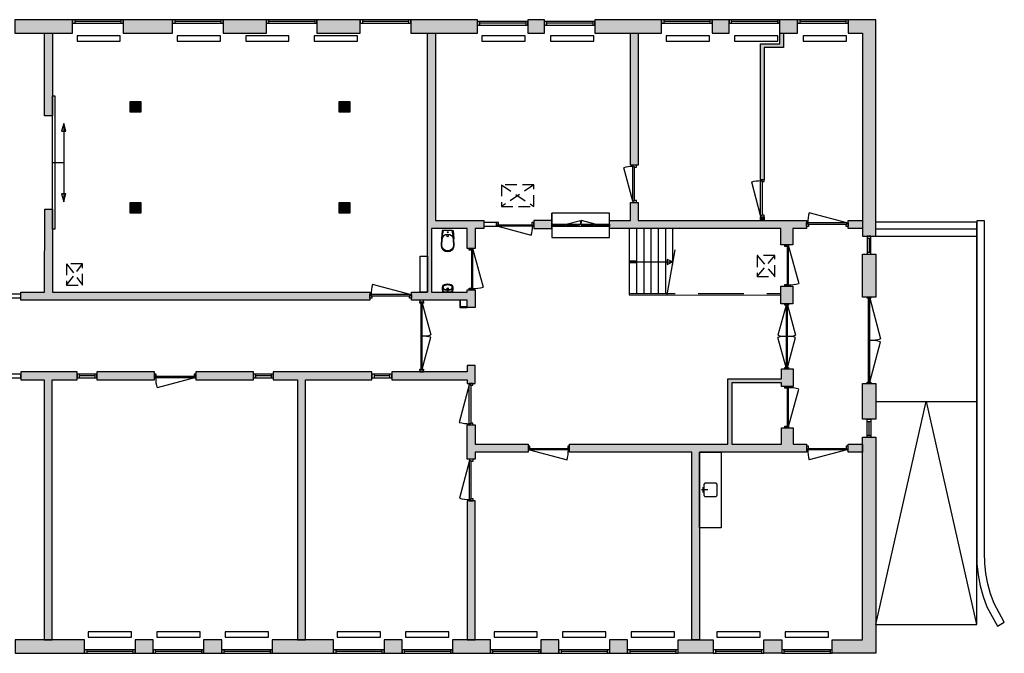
# Model space of a CAD drawing. Header units: millimetres. Extents: x 65295 to 120140, y -50155 to -32575.
# Tile 2 of 2: x 92845 to 120140, y -50155 to -32575. Entities that reach past the tile are written whole.
import ezdxf

# ---------------------------------------------------------------- set-up
doc = ezdxf.new("R2010")
doc.units = ezdxf.units.MM
doc.header["$LTSCALE"] = 100
for name, pattern in [('DASHDOT', [25.4, 12.7, -6.35, 0, -6.35]), ('DASHED', [19.05, 12.7, -6.35]), ('HIDDEN2', [4.7625, 3.175, -1.5875])]:
    doc.linetypes.add(name, pattern=pattern)
for name, color, linetype in [('AA21----_BUITENWAND', 252, 'Continuous'), ('AA22----_BINNENWAND', 254, 'Continuous'), ('AA28----_KONSTRUKTIE', 8, 'Continuous'), ('AL21----_BUITENWAND', 3, 'Continuous'), ('AL22----_BINNENWAND', 2, 'Continuous'), ('AL24----_BUITENTRAPPEN', 7, 'Continuous'), ('AL24----_TRAPPEN', 7, 'Continuous'), ('AL28----_KONSTRUKTIE', 3, 'Continuous'), ('AL31----_BUITENKOZIJNEN', 1, 'Continuous'), ('AL32----_BINNENKOZIJNEN', 1, 'Continuous'), ('AL33----_VLOEROPENINGEN', 8, 'HIDDEN2'), ('AL51----_RADIATOREN', 8, 'Continuous'), ('AL72----_BALIE', 7, 'Continuous'), ('AL74----_KEUKEN', 7, 'Continuous'), ('AL74----_SANITAIR', 7, 'Continuous')]:
    doc.layers.add(name, color=color, linetype=linetype)

# ---------------------------------------------------------------- blocks, each defined once
blk = doc.blocks.new('*U1')
at = {"layer": 'AL31----_BUITENKOZIJNEN'}
for points in [[(-2400, 50), (-2365, 50), (-2365, -50), (-2400, -50)], [(-2365, 21), (-2365, -21), (-35, -21), (-35, 21)], [(-35, 50), (0, 50), (0, -50), (-35, -50)]]:
    blk.add_lwpolyline(points, close=True, dxfattribs=at)
for points in [[(-1200, 21), (-1200, -21)], [(-2365, -21), (-1240, -322)], [(-35, -21), (-1160, -322)]]:
    blk.add_lwpolyline(points, dxfattribs=at)
for centre, start, end in [((-2365, -21), 345, 0.0006), ((-35, -21), 179.9994, 195)]:
    blk.add_arc(centre, 1165, start, end, dxfattribs=at)
blk = doc.blocks.new('*U3')
at = {"layer": 'AL32----_BINNENKOZIJNEN'}
for points in [[(-1800, 50), (-1765, 50), (-1765, -50), (-1800, -50)], [(-1765, 21), (-1765, -21), (-35, -21), (-35, 21)], [(-35, 50), (0, 50), (0, -50), (-35, -50)]]:
    blk.add_lwpolyline(points, close=True, dxfattribs=at)
for points in [[(-1765, 21), (-929, 245)], [(-900, 21), (-900, -21)], [(-35, 21), (-870, 245)], [(-1765, -21), (-929, -245)], [(-35, -21), (-870, -245)]]:
    blk.add_lwpolyline(points, dxfattribs=at)
for centre, start, end in [((-1765, 21), 359.9992, 15), ((-35, 21), 164.9983, 179.9992), ((-1765, -21), 345, 0.0008), ((-35, -21), 180.0008, 195.0017)]:
    blk.add_arc(centre, 865, start, end, dxfattribs=at)
blk = doc.blocks.new('*U5')
at = {"layer": 'AL32----_BINNENKOZIJNEN'}
for points in [[(-1900, 50), (-1865, 50), (-1865, -50), (-1900, -50)], [(-1865, 21), (-1865, -21), (-35, -21), (-35, 19)], [(-35, 50), (0, 50), (0, -50), (-35, -50)]]:
    blk.add_lwpolyline(points, close=True, dxfattribs=at)
for points in [[(-1865, 21), (-981, 257)], [(-950, 21), (-950, -21)], [(-35, 19), (-918, 257)]]:
    blk.add_lwpolyline(points, dxfattribs=at)
for centre, start, end in [((-1865, 21), 359.9996, 14.9999), ((-35, 19), 164.8705, 179.8707)]:
    blk.add_arc(centre, 915, start, end, dxfattribs=at)
blk = doc.blocks.new('*U10')
at = {"layer": 'AL32----_BINNENKOZIJNEN'}
for points in [[(-1030, -50), (-995, -50), (-995, -9), (-980, -9), (-980, 50), (-1030, 50)], [(-50, 50), (-50, -9), (-35, -9), (-35, -50), (0, -50), (0, 50)], [(-995, -9), (-35, -9), (-35, -50), (-995, -50)]]:
    blk.add_lwpolyline(points, close=True, dxfattribs=at)
blk.add_lwpolyline([(-995, -50), (-68, -298)], dxfattribs=at)
blk.add_arc((-995, -50), 960, 345, 0, dxfattribs=at)
blk = doc.blocks.new('*U15')
at = {"layer": 'AL32----_BINNENKOZIJNEN'}
blk.add_lwpolyline([(-35, 50), (-1078, 330)], dxfattribs=at)
for points in [[(-1150, 50), (-1115, 50), (-1115, 9), (-1100, 9), (-1100, -50), (-1150, -50)], [(-1115, 9), (-35, 9), (-35, 50), (-1115, 50)], [(-50, -50), (-50, 9), (-35, 9), (-35, 50), (0, 50), (0, -50)]]:
    blk.add_lwpolyline(points, close=True, dxfattribs=at)
blk.add_arc((-35, 50), 1080, 165, 180.4988, dxfattribs=at)
blk = doc.blocks.new('*U12')
at = {"layer": 'AL32----_BINNENKOZIJNEN'}
for points in [[(-1150, -50), (-1115, -50), (-1115, -9), (-1100, -9), (-1100, 50), (-1150, 50)], [(-50, 50), (-50, -9), (-35, -9), (-35, -50), (0, -50), (0, 50)], [(-1115, -9), (-35, -9), (-35, -50), (-1115, -50)]]:
    blk.add_lwpolyline(points, close=True, dxfattribs=at)
blk.add_lwpolyline([(-35, -50), (-1078, -329)], dxfattribs=at)
blk.add_arc((-35, -50), 1080, 179.5012, 195, dxfattribs=at)
blk = doc.blocks.new('*U16')
at = {"layer": 'AL32----_BINNENKOZIJNEN'}
for points in [[(-1150, -50), (-1115, -50), (-1115, -9), (-1100, -9), (-1100, 50), (-1150, 50)], [(-50, 50), (-50, -9), (-35, -9), (-35, -50), (0, -50), (0, 50)], [(-1115, -9), (-35, -9), (-35, -50), (-1115, -50)]]:
    blk.add_lwpolyline(points, close=True, dxfattribs=at)
blk.add_lwpolyline([(-1115, -50), (-72, -329)], dxfattribs=at)
blk.add_arc((-1115, -50), 1080, 345, 0.4988, dxfattribs=at)
blk = doc.blocks.new('*U17')
at = {"layer": 'AL32----_BINNENKOZIJNEN'}
blk.add_lwpolyline([(-1115, 50), (-72, 330)], dxfattribs=at)
for points in [[(-1150, 50), (-1115, 50), (-1115, 9), (-1100, 9), (-1100, -50), (-1150, -50)], [(-1115, 9), (-35, 9), (-35, 50), (-1115, 50)], [(-50, -50), (-50, 9), (-35, 9), (-35, 50), (0, 50), (0, -50)]]:
    blk.add_lwpolyline(points, close=True, dxfattribs=at)
blk.add_arc((-1115, 50), 1080, 359.5012, 15, dxfattribs=at)
blk = doc.blocks.new('*U8')
at = {"layer": 'AL32----_BINNENKOZIJNEN'}
for points in [[(-1030, -50), (-995, -50), (-995, -9), (-980, -9), (-980, 50), (-1030, 50)], [(-50, 50), (-50, -9), (-35, -9), (-35, -50), (0, -50), (0, 50)], [(-995, -9), (-35, -9), (-35, -50), (-995, -50)]]:
    blk.add_lwpolyline(points, close=True, dxfattribs=at)
blk.add_lwpolyline([(-35, -50), (-962, -298)], dxfattribs=at)
blk.add_arc((-35, -50), 960, 180, 195, dxfattribs=at)
blk = doc.blocks.new('WC 17 (R)')
at = {"layer": 'AL74----_SANITAIR'}
for points in [[(407, 182), (232, 169), (0, 125), (0, -125), (232, -169), (408, -182, 0.999913)], [(62, 0, -1), (37, 0, -1)], [(250, 150), (407, 162, -1), (407, -162), (250, -150, -1)], [(175, 0, -1), (125, 0, -1)]]:
    blk.add_lwpolyline(points, format="xyb", close=True, dxfattribs=at)
for points in [[(0, 125), (0, 150), (232, 169)], [(0, -125), (0, -150), (232, -169)]]:
    blk.add_lwpolyline(points, dxfattribs=at)
blk = doc.blocks.new('WT 04 (R)')
at = {"color": 3}
for centre, radius, start, end in [((266, 164), 136, 44.6333, 93.716), ((257, 300), 1.091783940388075e-11, 92.5317, 90.2017)]:
    blk.add_arc(centre, radius, start, end, dxfattribs=at)
at = {"layer": 'AL74----_SANITAIR'}
for points in [[(257, 300, 0.030203), (0, 289), (0, -289, 0.030203), (257, -300, 0.217499), (363, -260, 0.107077), (423, -127, 0.043293), (438, -11), (438, 11, 0.043293), (423, 127, 0.107077), (363, 260, 0.217499)], [(72, 0, -1), (41, 0, -1)], [(233, 0, -1), (176, 0, -1)], [(227, 0, -1), (182, 0, -1)]]:
    blk.add_lwpolyline(points, format="xyb", close=True, dxfattribs=at)
for points in [[(119, 20), (120, 34), (121, 47), (122, 58), (123, 68), (124, 76), (125, 84), (126, 91), (127, 98), (128, 104), (129, 111), (130, 116), (131, 122), (132, 127), (133, 132), (134, 138), (136, 143), (137, 147), (139, 152), (140, 157), (142, 162), (143, 166), (145, 171), (146, 175), (148, 180), (150, 184), (152, 188), (154, 192), (156, 196), (158, 200), (160, 204), (163, 208), (166, 211), (169, 215), (172, 218), (175, 221), (178, 224), (181, 227), (185, 230), (188, 233), (192, 235), (195, 238), (199, 240), (203, 242), (206, 245), (211, 247), (215, 248), (220, 250), (225, 252), (230, 254), (236, 256), (243, 257), (251, 259), (259, 260), (269, 261), (279, 263), (277, 263), (272, 264), (267, 264), (261, 265), (255, 265), (249, 266), (242, 266), (235, 267), (227, 267), (219, 267), (211, 267), (203, 267), (195, 267), (187, 268), (180, 267), (172, 267), (164, 267), (157, 267), (150, 267), (143, 267), (137, 267), (130, 266), (125, 266), (119, 266), (115, 266), (110, 265), (106, 265), (102, 265), (98, 264), (94, 263), (91, 263), (88, 262), (84, 261), (81, 260), (79, 258), (76, 257), (73, 255), (70, 254), (67, 252), (65, 250), (62, 248), (59, 245), (57, 243), (54, 240), (52, 238), (49, 235), (47, 232), (44, 228), (42, 225), (40, 221), (38, 217), (36, 213), (35, 209), (33, 204), (31, 200), (30, 195), (29, 190), (28, 184), (27, 179), (26, 172), (25, 166), (24, 159), (23, 151), (22, 143), (22, 135), (21, 126), (21, 117), (20, 108), (20, 98), (20, 88), (20, 78), (20, 68), (19, 58), (19, 48), (19, 39), (19, 31), (19, 23), (19, 17), (19, 12), (19, 9), (19, 6), (19, 2), (19, -1), (19, -12), (19, -24), (20, -37), (20, -50), (20, -64), (20, -77), (21, -89), (21, -101), (22, -112), (22, -122), (23, -131), (23, -140), (24, -148), (25, -155), (26, -162), (27, -169), (28, -175), (29, -181), (30, -186), (31, -191), (33, -196), (34, -201), (36, -205), (38, -209), (40, -213), (42, -217), (44, -221), (46, -224), (48, -228), (51, -231), (53, -234), (56, -237), (58, -239), (61, -242), (64, -244), (66, -246), (69, -248), (72, -250), (75, -251), (77, -253), (80, -254), (83, -256), (86, -257), (89, -258), (92, -259), (96, -259), (99, -260), (103, -260), (107, -261), (112, -261), (116, -262), (121, -262), (126, -262), (132, -262), (138, -262), (145, -262), (151, -263), (158, -263), (166, -263), (173, -263), (181, -263), (189, -263), (197, -263), (205, -263), (213, -262), (221, -262), (229, -262), (236, -262), (243, -261), (250, -261), (257, -260), (263, -260), (268, -259), (273, -258), (278, -258), (281, -257), (271, -256), (261, -255), (252, -254), (244, -252), (238, -251), (232, -249), (226, -247), (221, -245), (216, -244), (212, -242), (208, -240), (204, -238), (200, -235), (197, -233), (193, -231), (190, -228), (186, -226), (183, -223), (179, -220), (176, -217), (173, -214), (170, -210), (167, -207), (164, -203), (162, -200), (159, -196), (157, -192), (155, -188), (153, -184), (151, -179), (149, -175), (147, -171), (146, -166), (144, -162), (143, -157), (141, -153), (139, -148), (138, -143), (137, -138), (135, -133), (134, -128), (133, -123), (132, -118), (131, -112), (129, -106), (128, -100), (127, -94), (126, -87), (125, -80), (124, -72), (123, -63), (122, -54), (121, -43), (120, -30), (119, -16), (118, 2)], [(401, -31), (402, -25), (402, -19), (402, -12), (402, -5), (402, 3), (402, 11), (402, 18), (402, 25), (401, 31), (401, 37), (401, 44), (400, 50), (399, 56), (399, 61), (398, 67), (397, 73), (396, 79), (394, 85), (393, 91), (392, 96), (391, 102), (389, 108), (388, 113), (387, 119), (386, 125), (384, 130), (383, 136), (381, 141), (380, 146), (378, 152), (376, 157), (374, 162), (372, 168), (370, 173), (368, 178), (365, 183), (363, 188), (361, 194), (358, 199), (356, 204), (353, 208), (350, 213), (347, 218), (344, 222), (341, 226), (338, 230), (335, 234), (332, 237), (329, 240), (326, 243), (323, 245), (319, 248), (316, 250), (313, 252), (310, 253), (307, 255), (304, 256), (300, 258), (297, 259), (293, 260), (290, 261), (286, 261), (281, 262), (279, 263), (269, 261), (259, 260), (251, 259), (243, 257), (236, 256), (230, 254), (225, 252), (220, 250), (215, 248), (211, 247), (206, 245), (203, 242), (199, 240), (195, 238), (192, 235), (188, 233), (185, 230), (181, 227), (178, 224), (175, 221), (172, 218), (169, 215), (166, 211), (163, 208), (160, 204), (158, 200), (156, 196), (154, 192), (152, 188), (150, 184), (148, 180), (146, 175), (145, 171), (143, 166), (142, 162), (140, 157), (139, 152), (137, 147), (136, 143), (134, 138), (133, 132), (132, 127), (131, 122), (130, 116), (129, 111), (128, 104), (127, 98), (126, 91), (125, 84), (124, 76), (123, 68), (122, 58), (121, 47), (120, 34), (119, 20), (118, 2), (119, -16), (120, -30), (121, -43), (122, -54), (123, -63), (124, -72), (125, -80), (126, -87), (127, -94), (128, -100), (129, -106), (131, -112), (132, -118), (133, -123), (134, -128), (135, -133), (137, -138), (138, -143), (139, -148), (141, -153), (143, -157), (144, -162), (146, -166), (147, -171), (149, -175), (151, -179), (153, -184), (155, -188), (157, -192), (159, -196), (162, -200), (164, -203), (167, -207), (170, -210), (173, -214), (176, -217), (179, -220), (183, -223), (186, -226), (190, -228), (193, -231), (197, -233), (200, -235), (204, -238), (208, -240), (212, -242), (216, -244), (221, -245), (226, -247), (232, -249), (238, -251), (244, -252), (252, -254), (261, -255), (271, -256), (281, -257), (283, -257), (287, -256), (291, -255), (295, -254), (299, -253), (302, -252), (305, -251), (308, -250), (312, -248), (315, -246), (318, -244), (321, -242), (324, -240), (327, -237), (330, -234), (334, -231), (337, -228), (340, -224), (343, -221), (346, -216), (349, -212), (351, -208), (354, -203), (357, -198), (359, -193), (362, -188), (364, -183), (367, -178), (369, -172), (371, -167), (373, -162), (375, -157), (377, -151), (379, -146), (380, -141), (382, -135), (384, -130), (385, -124), (386, -119), (388, -113), (389, -108), (390, -102), (391, -96), (393, -91), (394, -85), (395, -79), (396, -73), (397, -67), (398, -61), (399, -55), (400, -50), (400, -44), (401, -38)]]:
    blk.add_lwpolyline(points, close=True, dxfattribs=at)
blk = doc.blocks.new('33_kruipluik_600x440')
at = {"layer": 'AL33----_VLOEROPENINGEN'}
for p, q in [((300, -220), (-300, 220)), ((-300, -220), (300, 220))]:
    blk.add_line(p, q, dxfattribs=at)
blk.add_lwpolyline([(-300, 220), (-300, -220), (300, -220), (300, 220)], close=True, dxfattribs=at)
blk = doc.blocks.new('33_kruipluik_900x600')
at = {"layer": 'AL33----_VLOEROPENINGEN'}
for p, q in [((450, 300), (-450, -300)), ((-450, 300), (450, -300))]:
    blk.add_line(p, q, dxfattribs=at)
blk.add_lwpolyline([(-450, -300), (450, -300), (450, 300), (-450, 300)], close=True, dxfattribs=at)
blk = doc.blocks.new('33_kruipluik_490x580')
at = {"layer": 'AL33----_VLOEROPENINGEN'}
for p, q in [((-245, -290), (245, 290)), ((-245, 290), (245, -290))]:
    blk.add_line(p, q, dxfattribs=at)
blk.add_lwpolyline([(-245, -290), (245, -290), (245, 290), (-245, 290)], close=True, dxfattribs=at)

msp = doc.modelspace()

# ---------------------------------------------------------------- hatches: boundary and pattern name
at = {"layer": 'AA21----_BUITENWAND'}
h = msp.add_hatch(color=256, dxfattribs=at)
h.paths.add_polyline_path([(106935, -32575), (106935, -32945), (107390, -32945), (107390, -32575)])
h.paths.add_polyline_path([(65296, -40020), (65295, -40365), (65665, -40365), (65665, -40020)])
h.paths.add_polyline_path([(65295, -50155), (66495, -50155), (66495, -49785), (65665, -49785), (65665, -42353), (65295, -42353)])
h.paths.add_polyline_path([(67895, -49785), (67895, -50155), (68395, -50155), (68395, -49785)])
h.paths.add_polyline_path([(69795, -49785), (69795, -50155), (70295, -50155), (70295, -49785)])
h.paths.add_polyline_path([(71695, -49785), (71695, -50155), (73495, -50155), (73495, -49785)])
h.paths.add_polyline_path([(74895, -49785), (74895, -50155), (75395, -50155), (75395, -49785)])
h.paths.add_polyline_path([(76795, -49785), (76795, -50155), (77295, -50155), (77295, -49785)])
h.paths.add_polyline_path([(78695, -49785), (78695, -50155), (80495, -50155), (80495, -49785)])
h.paths.add_polyline_path([(81895, -49785), (81895, -50155), (82395, -50155), (82395, -49785)])
h.paths.add_polyline_path([(83795, -49785), (83795, -50155), (84295, -50155), (84295, -49785)])
h.paths.add_polyline_path([(85695, -49785), (85695, -50155), (87520, -50155), (87520, -49785)])
h.paths.add_polyline_path([(88920, -49785), (88920, -50155), (89420, -50155), (89420, -49785)])
h.paths.add_polyline_path([(90820, -49785), (90820, -50155), (91320, -50155), (91320, -49785)])
h.paths.add_polyline_path([(92720, -49785), (92720, -50155), (94645, -50155), (94645, -49785)])
h.paths.add_polyline_path([(96045, -49785), (96045, -50155), (96545, -50155), (96545, -49785)])
h.paths.add_polyline_path([(97945, -49785), (97945, -50155), (98445, -50155), (98445, -49785)])
h.paths.add_polyline_path([(99845, -49785), (99845, -50155), (101545, -50155), (101545, -49785)])
h.paths.add_polyline_path([(102945, -49785), (102945, -50155), (103445, -50155), (103445, -49785)])
h.paths.add_polyline_path([(104845, -49785), (104845, -50155), (105895, -50155), (105895, -49785)])
h.paths.add_polyline_path([(107295, -49785), (107295, -50155), (107795, -50155), (107795, -49785)])
h.paths.add_polyline_path([(109195, -49785), (109195, -50155), (109695, -50155), (109696, -49785)])
h.paths.add_polyline_path([(111095, -49785), (112070, -49785), (112070, -50155), (111095, -50155)])
h.paths.add_polyline_path([(113470, -49785), (113970, -49785), (113970, -50155), (113470, -50155)])
h.paths.add_polyline_path([(116205, -44160), (116575, -44160), (116575, -50155), (115370, -50155), (115370, -49785), (116205, -49785)])
h.paths.add_polyline_path([(116205, -42670), (116575, -42670), (116575, -43660), (116205, -43660)])
h.paths.add_polyline_path([(116205, -39080), (116575, -39080), (116575, -40270), (116205, -40270)])
h.paths.add_polyline_path([(116575, -32575), (115810, -32575), (115810, -32945), (116205, -32945), (116205, -38580), (116575, -38580)])
h.paths.add_polyline_path([(113910, -32575), (113910, -32945), (114410, -32945), (114410, -32576)])
h.paths.add_polyline_path([(112039, -32575), (112039, -32945), (112510, -32945), (112510, -32575)])
h.paths.add_polyline_path([(108790, -32575), (108790, -32945), (110639, -32945), (110639, -32576)])
h.paths.add_polyline_path([(103685, -32575), (103685, -32945), (105535, -32945), (105535, -32575)])
h.paths.add_polyline_path([(101085, -32575), (101085, -32945), (102285, -32945), (102285, -32576)])
h.paths.add_polyline_path([(98485, -32575), (98485, -32945), (99685, -32945), (99685, -32576)])
h.paths.add_polyline_path([(95710, -32575), (95710, -32945), (97085, -32945), (97085, -32575)])
h.paths.add_polyline_path([(92710, -32575), (92710, -32945), (94310, -32945), (94310, -32575)])
h.paths.add_polyline_path([(90810, -32575), (90810, -32945), (91310, -32945), (91310, -32576)])
h.paths.add_polyline_path([(88910, -32575), (88910, -32945), (89410, -32945), (89410, -32575)])
h.paths.add_polyline_path([(85710, -32575), (85710, -32945), (87510, -32945), (87510, -32576)])
h.paths.add_polyline_path([(83810, -32575), (83810, -32945), (84310, -32945), (84310, -32576)])
h.paths.add_polyline_path([(81910, -32575), (81910, -32945), (82410, -32945), (82410, -32576)])
h.paths.add_polyline_path([(79160, -32575), (79160, -32945), (80510, -32945), (80510, -32576)])
h.paths.add_polyline_path([(77260, -32575), (77260, -32945), (77760, -32945), (77760, -32575)])
h.paths.add_polyline_path([(74885, -32575), (74885, -32945), (75860, -32945), (75860, -32576)])
h.paths.add_polyline_path([(73485, -32575), (73485, -32945), (74285, -32945), (74285, -32576)])
h.paths.add_polyline_path([(71665, -32575), (71665, -32945), (72885, -32945), (72885, -32576)])
h.paths.add_polyline_path([(69765, -32575), (69765, -32945), (70265, -32945), (70265, -32576)])
h.paths.add_polyline_path([(67865, -32575), (67865, -32945), (68365, -32945), (68365, -32576)])
h.paths.add_polyline_path([(65295, -32575), (66465, -32575), (66465, -32945), (65665, -32945), (65665, -38635), (65295, -38635)])
at = {"layer": 'AA22----_BINNENWAND'}
for points in [[(93535, -32945), (93755, -32945), (93755, -35245), (93535, -35245)], [(104150, -32945), (104370, -32945), (104370, -38145), (105715, -38145), (105715, -38365), (105470, -38365), (105470, -38920), (105250, -38920), (105250, -38365), (104260, -38365), (104260, -40135), (105250, -40135), (105250, -40070), (105470, -40070), (105470, -40560), (105250, -40560), (105250, -40355), (103705, -40355), (103705, -40135), (104150, -40135)], [(109775, -32945), (109995, -32945), (109995, -36615), (109775, -36615)], [(113915, -32945), (114015, -32945), (114015, -33345), (113485, -33345), (113485, -37015), (113385, -37015), (113385, -33245), (113915, -33245)], [(109195, -38365), (109195, -38145), (109775, -38145), (109775, -37645), (109995, -37645), (109995, -38145), (114660, -38145), (114660, -38365), (114275, -38365), (114275, -38820), (113945, -38820), (113945, -38365)], [(102555, -40135), (102555, -40355), (92875, -40355), (92875, -40135), (93535, -40135), (93538, -37837), (93755, -37837), (93755, -40135)], [(107095, -38145), (107095, -38365), (107595, -38365), (107595, -38145)], [(116205, -38145), (116205, -38365), (115810, -38365), (115810, -38145)], [(113945, -39970), (114275, -39970), (114275, -40460), (113945, -40460)], [(103160, -42350), (103160, -42570), (105250, -42570), (105250, -42670), (105470, -42670), (105470, -42170), (105250, -42170), (105250, -42350)], [(111695, -49785), (111475, -49785), (111475, -44570), (108090, -44570), (108090, -44350), (112480, -44350), (112480, -42540), (113960, -42540), (113960, -42260), (114290, -42260), (114290, -42750), (113960, -42750), (113960, -42650), (112590, -42650), (112590, -44350), (113960, -44350), (113960, -43900), (114290, -43900), (114290, -44350), (114660, -44350), (114660, -44570), (111695, -44570)], [(93525, -49785), (93745, -49785), (93745, -42570), (94435, -42570), (94435, -42350), (92875, -42350), (92875, -42570), (93525, -42570)], [(94985, -42350), (94985, -42570), (96580, -42570), (96580, -42350)], [(97730, -42350), (97730, -42570), (99325, -42570), (99325, -42350)], [(100550, -49785), (100770, -49785), (100770, -42570), (102610, -42570), (102610, -42350), (99875, -42350), (99875, -42570), (100550, -42570)], [(106940, -44350), (106940, -44570), (105470, -44570), (105470, -44770), (105250, -44770), (105250, -43820), (105470, -43820), (105470, -44350)], [(116205, -44350), (116205, -44570), (115810, -44570), (115810, -44350)], [(105250, -49785), (105470, -49785), (105470, -45920), (105250, -45920)]]:
    msp.add_hatch(color=256, dxfattribs=at).paths.add_polyline_path(points)
msp.add_hatch(color=256, dxfattribs=at).paths.add_polyline_path([(113385, -38045), (113485, -38045), (113485, -38145), (113385, -38145)], flags=17)
at = {"layer": 'AA28----_KONSTRUKTIE'}
h = msp.add_hatch(color=256, dxfattribs=at)
h.dxf.hatch_style = 1
h.paths.add_polyline_path([(95905, -35145), (96205, -35145), (96205, -34845), (95905, -34845)])
h = msp.add_hatch(color=256, dxfattribs=at)
h.dxf.hatch_style = 1
h.paths.add_polyline_path([(101700, -35145), (102000, -35145), (102000, -34845), (101700, -34845)])
h = msp.add_hatch(color=256, dxfattribs=at)
h.dxf.hatch_style = 1
h.paths.add_polyline_path([(95905, -37945), (96205, -37945), (96205, -37645), (95905, -37645)])
h = msp.add_hatch(color=256, dxfattribs=at)
h.dxf.hatch_style = 1
h.paths.add_polyline_path([(101700, -37945), (102000, -37945), (102000, -37645), (101700, -37645)])

# ---------------------------------------------------------------- linework, layer by layer
at = {"layer": 'AL21----_BUITENWAND'}
for points in [[(92710, -32575), (92710, -32945), (94310, -32945), (94310, -32575)], [(95710, -32575), (95710, -32945), (97085, -32945), (97085, -32575)], [(98485, -32575), (98485, -32945), (99685, -32945), (99685, -32576)], [(101085, -32575), (101085, -32945), (102285, -32945), (102285, -32576)], [(103685, -32575), (103685, -32945), (105535, -32945), (105535, -32575)], [(106935, -32575), (106935, -32945), (107390, -32945), (107390, -32575)], [(108790, -32575), (108790, -32945), (110639, -32945), (110639, -32576)], [(112039, -32575), (112039, -32945), (112510, -32945), (112510, -32575)], [(113910, -32575), (113910, -32945), (114410, -32945), (114410, -32576)], [(116575, -32575), (115810, -32575), (115810, -32945), (116205, -32945), (116205, -38580), (116575, -38580)], [(116205, -39080), (116575, -39080), (116575, -40270), (116205, -40270)], [(116205, -42670), (116575, -42670), (116575, -43660), (116205, -43660)], [(116205, -44160), (116575, -44160), (116575, -50155), (115370, -50155), (115370, -49785), (116205, -49785)], [(92720, -49785), (92720, -50155), (94645, -50155), (94645, -49785)], [(96045, -49785), (96045, -50155), (96545, -50155), (96545, -49785)], [(97945, -49785), (97945, -50155), (98445, -50155), (98445, -49785)], [(99845, -49785), (99845, -50155), (101545, -50155), (101545, -49785)], [(102945, -49785), (102945, -50155), (103445, -50155), (103445, -49785)], [(104845, -49785), (104845, -50155), (105895, -50155), (105895, -49785)], [(107295, -49785), (107295, -50155), (107795, -50155), (107795, -49785)], [(109195, -49785), (109195, -50155), (109695, -50155), (109696, -49785)], [(111095, -49785), (112070, -49785), (112070, -50155), (111095, -50155)], [(113470, -49785), (113970, -49785), (113970, -50155), (113470, -50155)]]:
    msp.add_lwpolyline(points, close=True, dxfattribs=at)
at = {"layer": 'AL22----_BINNENWAND'}
for points in [[(93535, -32945), (93755, -32945), (93755, -35245), (93535, -35245)], [(104150, -32945), (104370, -32945), (104370, -38145), (105715, -38145), (105715, -38365), (105470, -38365), (105470, -38920), (105250, -38920), (105250, -38365), (104260, -38365), (104260, -40135), (105250, -40135), (105250, -40070), (105470, -40070), (105470, -40560), (105250, -40560), (105250, -40355), (103705, -40355), (103705, -40135), (104150, -40135)], [(109775, -32945), (109995, -32945), (109995, -36615), (109775, -36615)], [(113915, -32945), (114015, -32945), (114015, -33345), (113485, -33345), (113485, -37015), (113385, -37015), (113385, -33245), (113915, -33245)], [(109195, -38365), (109195, -38145), (109775, -38145), (109775, -37645), (109995, -37645), (109995, -38145), (114660, -38145), (114660, -38365), (114275, -38365), (114275, -38820), (113945, -38820), (113945, -38365)], [(102555, -40135), (102555, -40355), (92875, -40355), (92875, -40135), (93535, -40135), (93538, -37837), (93755, -37837), (93755, -40135)], [(107095, -38145), (107095, -38365), (107595, -38365), (107595, -38145)], [(113385, -38045), (113485, -38045), (113485, -38145), (113385, -38145)], [(116205, -38145), (116205, -38365), (115810, -38365), (115810, -38145)], [(103950, -39135), (104150, -39135), (104150, -40135), (103950, -40135)], [(113945, -39970), (114275, -39970), (114275, -40460), (113945, -40460)], [(105250, -40545), (105065, -40545), (105065, -40355), (105047, -40355), (105047, -40560), (105250, -40560)], [(103160, -42350), (103160, -42570), (105250, -42570), (105250, -42670), (105470, -42670), (105470, -42170), (105250, -42170), (105250, -42350)], [(111695, -49785), (111475, -49785), (111475, -44570), (108090, -44570), (108090, -44350), (112480, -44350), (112480, -42540), (113960, -42540), (113960, -42260), (114290, -42260), (114290, -42750), (113960, -42750), (113960, -42650), (112590, -42650), (112590, -44350), (113960, -44350), (113960, -43900), (114290, -43900), (114290, -44350), (114660, -44350), (114660, -44570), (111695, -44570)], [(93525, -49785), (93745, -49785), (93745, -42570), (94435, -42570), (94435, -42350), (92875, -42350), (92875, -42570), (93525, -42570)], [(94985, -42350), (94985, -42570), (96580, -42570), (96580, -42350)], [(97730, -42350), (97730, -42570), (99325, -42570), (99325, -42350)], [(100550, -49785), (100770, -49785), (100770, -42570), (102610, -42570), (102610, -42350), (99875, -42350), (99875, -42570), (100550, -42570)], [(106940, -44350), (106940, -44570), (105470, -44570), (105470, -44770), (105250, -44770), (105250, -43820), (105470, -43820), (105470, -44350)], [(116205, -44350), (116205, -44570), (115810, -44570), (115810, -44350)], [(105250, -49785), (105470, -49785), (105470, -45920), (105250, -45920)]]:
    msp.add_lwpolyline(points, close=True, dxfattribs=at)
at = {"layer": 'AL24----_BUITENTRAPPEN'}
for points in [[(116575, -38180), (119375, -38180)], [(116575, -49356), (119375, -49356), (119375, -38180)], [(116575, -38380), (119374, -38380)], [(116575, -38580), (119374, -38580)], [(116575, -43165), (119375, -43170)], [(116575, -49356), (117975, -43168), (119374, -49356)]]:
    msp.add_lwpolyline(points, dxfattribs=at)
msp.add_lwpolyline([(119595, -38153), (119375, -38153), (119375, -47365), (119381, -47674), (119412, -47981), (119470, -48284), (119553, -48581), (119660, -48870), (119950, -49403), (120140, -49293), (119860, -48770), (119760, -48502), (119682, -48225), (119629, -47943), (119600, -47658), (119595, -47371)], close=True, dxfattribs=at)
at = {"layer": 'AL24----_TRAPPEN'}
for points in [[(109745, -38370), (109745, -40210), (113945, -40215)], [(109945, -38370), (109945, -40170)], [(110145, -38370), (110145, -40170)], [(110345, -38370), (110345, -40170)], [(110545, -38370), (110545, -40170)], [(110745, -38370), (110745, -40170)], [(110945, -38370), (110945, -39370)], [(109745, -39290), (110945, -39290), (110795, -39225), (110795, -39365), (110945, -39290)], [(109745, -39270), (109945, -39270)], [(109745, -39310), (109945, -39310)]]:
    msp.add_lwpolyline(points, dxfattribs=at)
at = {"layer": 'AL24----_TRAPPEN', "linetype": 'DASHDOT'}
msp.add_lwpolyline([(110795, -40210), (111145, -38270)], dxfattribs=at)
at = {"layer": 'AL24----_TRAPPEN', "linetype": 'DASHED'}
msp.add_lwpolyline([(109745, -40170), (113945, -40170)], dxfattribs=at)
at = {"layer": 'AL28----_KONSTRUKTIE'}
for points in [[(95905, -34845), (96205, -34845), (96205, -35145), (95905, -35145)], [(101700, -34845), (102000, -34845), (102000, -35145), (101700, -35145)], [(95905, -37645), (96205, -37645), (96205, -37945), (95905, -37945)], [(101700, -37645), (102000, -37645), (102000, -37945), (101700, -37945)]]:
    msp.add_lwpolyline(points, close=True, dxfattribs=at)
at = {"layer": 'AL31----_BUITENKOZIJNEN'}
for points in [[(94310, -32575), (94310, -32675), (95710, -32675), (95710, -32575)], [(97085, -32575), (97085, -32675), (98485, -32675), (98485, -32575)], [(99685, -32576), (99685, -32676), (101085, -32676), (101085, -32576)], [(102285, -32576), (102285, -32676), (103685, -32676), (103685, -32576)], [(105535, -32626), (105535, -32725), (106935, -32725), (106935, -32625)], [(107390, -32625), (107390, -32725), (108790, -32725), (108790, -32625)], [(110639, -32576), (110639, -32676), (112039, -32676), (112039, -32576)], [(112510, -32576), (112510, -32676), (113910, -32676), (113910, -32576)], [(114410, -32576), (114410, -32675), (115810, -32675), (115810, -32575)], [(116340, -38580), (116340, -39080), (116440, -39080), (116440, -38580)], [(116340, -43660), (116440, -43660), (116440, -44160), (116340, -44160)], [(94645, -50055), (94645, -50155), (96045, -50155), (96045, -50055)], [(96545, -50055), (96545, -50155), (97945, -50155), (97945, -50055)], [(98445, -50055), (98445, -50155), (99845, -50155), (99845, -50055)], [(101545, -50056), (101545, -50155), (102945, -50155), (102945, -50055)], [(103445, -50055), (103445, -50155), (104845, -50155), (104845, -50055)], [(105895, -50055), (105895, -50155), (107295, -50155), (107295, -50055)], [(107795, -50056), (107795, -50155), (109195, -50155), (109195, -50055)], [(109695, -50055), (109695, -50155), (111095, -50155), (111095, -50055)], [(112070, -50056), (112070, -50155), (113470, -50155), (113470, -50055)], [(113970, -50055), (113970, -50155), (115370, -50155), (115370, -50055)]]:
    msp.add_lwpolyline(points, close=True, dxfattribs=at)
for points in [[(94370, -32575), (94370, -32675)], [(95650, -32625), (94370, -32625)], [(95650, -32575), (95650, -32675)], [(97145, -32575), (97145, -32675)], [(98425, -32625), (97145, -32625)], [(98425, -32575), (98425, -32675)], [(99745, -32576), (99745, -32676)], [(101025, -32626), (99745, -32626)], [(101025, -32576), (101025, -32676)], [(102345, -32576), (102345, -32676)], [(103625, -32626), (102345, -32626)], [(103625, -32576), (103625, -32676)], [(105595, -32626), (105595, -32725)], [(106875, -32675), (105595, -32675)], [(106875, -32625), (106875, -32725)], [(107450, -32625), (107450, -32725)], [(108730, -32675), (107450, -32675)], [(108730, -32625), (108730, -32725)], [(110699, -32576), (110699, -32676)], [(111979, -32626), (110699, -32626)], [(111979, -32576), (111979, -32676)], [(112570, -32576), (112570, -32676)], [(113850, -32626), (112570, -32626)], [(113850, -32576), (113850, -32676)], [(114470, -32576), (114470, -32675)], [(115750, -32625), (114470, -32625)], [(115750, -32575), (115750, -32675)], [(116340, -38640), (116440, -38640)], [(116390, -38640), (116390, -39021)], [(116341, -39021), (116440, -39021)], [(116340, -43720), (116440, -43720)], [(116390, -44100), (116390, -43720)], [(116340, -44100), (116440, -44100)], [(94705, -50055), (94705, -50155)], [(95985, -50105), (94705, -50105)], [(95985, -50055), (95985, -50155)], [(96605, -50055), (96605, -50155)], [(97885, -50105), (96605, -50105)], [(97885, -50055), (97885, -50155)], [(98505, -50055), (98505, -50155)], [(99785, -50105), (98505, -50105)], [(99785, -50055), (99785, -50155)], [(101605, -50056), (101605, -50155)], [(102885, -50105), (101605, -50105)], [(102885, -50055), (102885, -50155)], [(103505, -50055), (103505, -50155)], [(104785, -50105), (103505, -50105)], [(104785, -50055), (104785, -50155)], [(105955, -50055), (105955, -50155)], [(107235, -50105), (105955, -50105)], [(107235, -50055), (107235, -50155)], [(107855, -50056), (107855, -50155)], [(109135, -50105), (107855, -50105)], [(109135, -50055), (109135, -50155)], [(109755, -50055), (109755, -50155)], [(111035, -50105), (109755, -50105)], [(111035, -50055), (111035, -50155)], [(112130, -50056), (112130, -50155)], [(113410, -50105), (112130, -50105)], [(113410, -50055), (113410, -50155)], [(114030, -50055), (114030, -50155)], [(115310, -50105), (114030, -50105)], [(115310, -50055), (115310, -50155)]]:
    msp.add_lwpolyline(points, dxfattribs=at)
at = {"layer": 'AL32----_BINNENKOZIJNEN'}
for points in [[(93755, -34691), (93815, -34691), (93815, -38391), (93755, -38391)], [(94065, -35451), (94006, -35672), (94124, -35672)], [(94065, -37631), (94124, -37410), (94006, -37410)], [(105715, -38205), (105715, -38305), (106065, -38305), (106065, -38205)], [(92325, -40195), (92325, -40295), (92875, -40295), (92875, -40195)], [(103935, -40355), (103935, -40403), (104035, -40403), (104035, -40355)], [(103935, -42303), (103935, -42350), (104035, -42350), (104035, -42303)], [(92325, -42411), (92325, -42510), (92875, -42510), (92875, -42410)], [(94435, -42411), (94435, -42510), (94985, -42510), (94985, -42410)], [(99325, -42411), (99325, -42510), (99875, -42510), (99875, -42410)], [(102610, -42411), (102610, -42510), (103160, -42510), (103160, -42410)]]:
    msp.add_lwpolyline(points, close=True, dxfattribs=at)
for points in [[(94065, -35451), (94065, -37631)], [(93755, -36541), (94065, -36541)], [(94495, -42411), (94495, -42510)], [(94925, -42460), (94495, -42460)], [(94925, -42410), (94925, -42510)], [(99385, -42411), (99385, -42510)], [(99815, -42460), (99385, -42460)], [(99815, -42410), (99815, -42510)], [(102670, -42411), (102670, -42510)], [(103100, -42460), (102670, -42460)], [(103100, -42410), (103100, -42510)]]:
    msp.add_lwpolyline(points, dxfattribs=at)
at = {"layer": 'AL51----_RADIATOREN'}
for points in [[(94435, -33020), (94435, -33170), (95635, -33170), (95635, -33020)], [(97210, -33020), (97210, -33170), (98410, -33170), (98410, -33020)], [(99110, -33020), (99110, -33170), (100310, -33170), (100310, -33020)], [(101010, -33020), (101010, -33170), (102210, -33170), (102210, -33020)], [(105660, -33020), (105660, -33170), (106860, -33170), (106860, -33020)], [(107560, -33020), (107560, -33170), (108760, -33170), (108760, -33020)], [(110764, -33020), (110764, -33170), (111964, -33170), (111964, -33020)], [(112664, -33020), (112664, -33170), (113864, -33170), (113864, -33020)], [(114564, -33020), (114564, -33170), (115764, -33170), (115764, -33020)], [(94745, -49560), (94745, -49710), (95945, -49710), (95945, -49560)], [(96645, -49560), (96645, -49710), (97845, -49710), (97845, -49560)], [(98545, -49560), (98545, -49710), (99745, -49710), (99745, -49560)], [(101645, -49560), (101645, -49710), (102845, -49710), (102845, -49560)], [(103545, -49560), (103545, -49710), (104745, -49710), (104745, -49560)], [(105995, -49560), (105995, -49710), (107195, -49710), (107195, -49560)], [(107895, -49560), (107895, -49710), (109095, -49710), (109095, -49560)], [(109795, -49560), (109795, -49710), (110995, -49710), (110995, -49560)], [(112170, -49560), (112170, -49710), (113370, -49710), (113370, -49560)], [(114070, -49560), (114070, -49710), (115270, -49710), (115270, -49560)]]:
    msp.add_lwpolyline(points, close=True, dxfattribs=at)
at = {"layer": 'AL72----_BALIE'}
for points in [[(107595, -37945), (107595, -38615), (109195, -38615), (109195, -37945)], [(107595, -37945), (107595, -38248), (109195, -38248), (109195, -38315), (107595, -38315)]]:
    msp.add_lwpolyline(points, close=True, dxfattribs=at)
for points in [[(107995, -38248), (108389, -38143)], [(108795, -38248), (108417, -38147)], [(107633, -38315), (107633, -38248)], [(107633, -38282), (107957, -38282)], [(107957, -38315), (107957, -38248)], [(107995, -38248), (107995, -38315)], [(108033, -38315), (108033, -38248)], [(108033, -38267), (108357, -38267)], [(108357, -38315), (108357, -38248)], [(108433, -38315), (108433, -38248)], [(108433, -38267), (108757, -38267)], [(108757, -38315), (108757, -38248)], [(108795, -38248), (108795, -38315)], [(108833, -38315), (108833, -38248)], [(109157, -38282), (108833, -38282)], [(109157, -38315), (109157, -38248)]]:
    msp.add_lwpolyline(points, dxfattribs=at)
for centre, start, end in [((107995, -38248), 0, 15), ((108811, -38248), 165.5823, 180)]:
    msp.add_arc(centre, 408, start, end, dxfattribs=at)
at = {"layer": 'AL74----_KEUKEN'}
for points in [[(111695, -44570), (112295, -44570), (112295, -46670), (111695, -46670)], [(112130, -45805), (112135, -45805), (112140, -45804), (112145, -45803), (112150, -45802), (112154, -45800), (112158, -45797), (112162, -45794), (112166, -45791), (112169, -45787), (112172, -45783), (112175, -45779), (112177, -45775), (112178, -45770), (112179, -45765), (112180, -45760), (112180, -45755), (112180, -45485), (112180, -45481), (112179, -45476), (112178, -45471), (112177, -45466), (112175, -45462), (112172, -45458), (112169, -45454), (112166, -45450), (112162, -45447), (112158, -45444), (112154, -45441), (112150, -45439), (112145, -45438), (112140, -45436), (112135, -45436), (112130, -45435), (111860, -45435), (111856, -45436), (111851, -45436), (111846, -45438), (111841, -45439), (111837, -45441), (111833, -45444), (111829, -45447), (111825, -45450), (111822, -45454), (111819, -45458), (111816, -45462), (111814, -45466), (111813, -45471), (111811, -45476), (111811, -45481), (111810, -45485), (111810, -45755), (111811, -45760), (111811, -45765), (111813, -45770), (111814, -45775), (111816, -45779), (111819, -45783), (111822, -45787), (111825, -45791), (111829, -45794), (111833, -45797), (111837, -45800), (111841, -45802), (111846, -45803), (111851, -45804), (111856, -45805), (111860, -45805)]]:
    msp.add_lwpolyline(points, close=True, dxfattribs=at)
for points in [[(111784, -45548), (111784, -45693)], [(111925, -45620), (111746, -45620)]]:
    msp.add_lwpolyline(points, dxfattribs=at)

# ---------------------------------------------------------------- block references
msp.add_blockref('33_kruipluik_490x580', (113535, -39410))
at = {"layer": 'AL31----_BUITENKOZIJNEN', "rotation": 90}
msp.add_blockref('*U1', (116390, -40270), dxfattribs=at)
at = {"layer": 'AL32----_BINNENKOZIJNEN', "rotation": 270}
for name, p in [('*U8', (109890, -37645)), ('*U8', (113435, -38045)), ('*U17', (105360, -40070)), ('*U17', (114110, -39970)), ('*U5', (103985, -42303)), ('*U3', (114110, -42260)), ('*U16', (105360, -43820)), ('*U15', (114110, -43900)), ('*U16', (105365, -45920))]:
    msp.add_blockref(name, p, dxfattribs=at)
at = {"layer": 'AL32----_BINNENKOZIJNEN'}
for name, p in [('*U15', (115810, -38260)), ('*U10', (107095, -38255)), ('*U15', (103705, -40250)), ('*U12', (97730, -42460)), ('*U16', (108090, -44460)), ('*U12', (115810, -44460))]:
    msp.add_blockref(name, p, dxfattribs=at)
at = {"layer": 'AL33----_VLOEROPENINGEN'}
msp.add_blockref('33_kruipluik_900x600', (106651, -37458), dxfattribs=at)
at = {"layer": 'AL33----_VLOEROPENINGEN', "rotation": 270}
msp.add_blockref('33_kruipluik_600x440', (94365, -39645), dxfattribs=at)
at = {"layer": 'AL74----_SANITAIR', "rotation": 270}
msp.add_blockref('WC 17 (R)', (104710, -38422), dxfattribs=at)
at = {"layer": 'AL74----_SANITAIR', "xscale": 0.4999488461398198, "yscale": 0.4999488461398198, "zscale": 0.4999488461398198, "rotation": 90}
msp.add_blockref('WT 04 (R)', (104710, -40135), dxfattribs=at)

doc.saveas('drawing.dxf')
